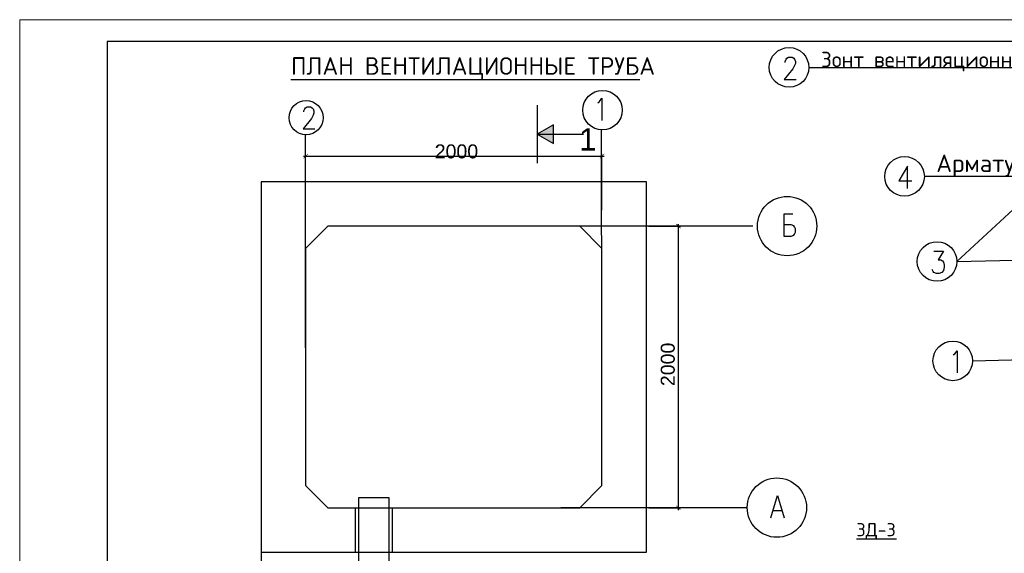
# Model space of a CAD drawing. Header units: millimetres. Extents: x -2765404 to 11272, y -239948 to 1313256.
# Tile 6 of 85: x -121539 to -99080, y -222424 to -210254. Entities that reach past the tile are written whole.
import ezdxf

# ---------------------------------------------------------------- set-up
doc = ezdxf.new("R2010")
doc.units = ezdxf.units.MM
for name, color, linetype in [('PDF _0', 7, 'Continuous'), ('PDF _SHTAMP', 7, 'Continuous'), ('PDF _Текст', 7, 'Continuous'), ('PDF _ЭМ', 7, 'Continuous')]:
    doc.layers.add(name, color=color, linetype=linetype)
doc.styles.add('PDF Arial', font='arial.ttf')
doc.styles.add('PDF ISOCPEUR', font='isocpeur.ttf')

msp = doc.modelspace()

# ---------------------------------------------------------------- linework, layer by layer
at = {"layer": 'PDF _0', "lineweight": 25}
for points in [[(-103538.6, -211344.2), (-98169.7, -211344.2), (-96673.3, -211540.2)], [(-115352.2, -211621.5), (-107392, -211621.5)], [(-96902.8, -212759.3), (-100163.3, -215771.3), (-96902.8, -215690)], [(-115017.5, -214595.2), (-115017.5, -213313.9)], [(-108257.4, -214595.2), (-108257.4, -213313.9)], [(-115065.3, -213366.5), (-108204.8, -213366.5)], [(-95568.9, -213830.3), (-100904.4, -213830.3)], [(-106517.1, -214915.5), (-106517.1, -221436.6)], [(-107191.2, -214963.3), (-106464.5, -214963.3)], [(-99809.6, -218037.4), (-96544.2, -217951.4)], [(-116031.1, -221211.9), (-116031.1, -223502)], [(-107191.2, -221384.1), (-106464.5, -221384.1)], [(-102453.4, -222096.4), (-101960.9, -222096.4), (-101540.2, -222096.4)]]:
    msp.add_lwpolyline(points, dxfattribs=at)
msp.add_lwpolyline([(-113110, -221159.3), (-113812.7, -221159.3), (-113812.7, -223057.4), (-113110, -223057.4)], close=True, dxfattribs=at)
at = {"layer": 'PDF _0', "transparency": 33554559}
for points in [[(-114969.7, -213309.1), (-115060.5, -213419.1), (-115070.1, -213409.5)], [(-114960.1, -213318.7), (-114969.7, -213309.1), (-115060.5, -213419.1)], [(-108310, -213409.5), (-108300.4, -213419.1), (-108209.6, -213309.1)], [(-108300.4, -213419.1), (-108209.6, -213309.1), (-108200, -213318.7)], [(-106459.8, -215006.4), (-106569.7, -214920.3), (-106560.1, -214906)], [(-106469.3, -215020.7), (-106459.8, -215006.4), (-106569.7, -214920.3)], [(-106560.1, -221331.5), (-106569.7, -221341), (-106459.8, -221431.9)], [(-106569.7, -221341), (-106459.8, -221431.9), (-106469.3, -221441.4)]]:
    msp.add_solid(points, dxfattribs=at)
at = {"layer": 'PDF _SHTAMP', "lineweight": 25}
for points in [[(-104078.9, -211229.5), (-104078.9, -211205.6), (-104059.8, -211157.8), (-104040.6, -211133.9), (-104002.4, -211109.9), (-103921.1, -211109.9), (-103882.9, -211133.9), (-103863.7, -211157.8), (-103844.6, -211205.6), (-103844.6, -211253.4), (-103863.7, -211301.2), (-103902, -211377.7), (-104098, -211616.7), (-103825.5, -211616.7)], [(-109734.7, -212200), (-109734.7, -213529.1)], [(-108353, -212147.4), (-108314.7, -212123.5), (-108257.4, -212047), (-108257.4, -212553.8)], [(-115055.8, -212357.8), (-115055.8, -212333.9), (-115036.6, -212286), (-115017.5, -212262.1), (-114979.3, -212238.2), (-114902.8, -212238.2), (-114864.5, -212262.1), (-114845.4, -212286), (-114826.3, -212333.9), (-114826.3, -212381.7), (-114845.4, -212429.5), (-114883.7, -212506), (-115074.9, -212745), (-114807.2, -212745)], [(-109734.7, -212864.5), (-109361.7, -213079.7), (-109361.7, -212649.4), (-109734.7, -212864.5), (-108678.1, -212864.5)], [(-115017.5, -217741), (-115017.5, -212883.7)], [(-108257.4, -217568.9), (-108266.9, -212773.7)], [(-101286.8, -214102.8), (-101286.8, -213596), (-101482.9, -213930.7), (-101191.2, -213930.7)], [(-103902, -214686), (-104112.3, -214686), (-104112.3, -215192.8), (-103940.2, -215192.8), (-103882.9, -215168.9), (-103863.7, -215145), (-103844.6, -215097.2), (-103844.6, -215025.5), (-103863.7, -214977.7), (-103882.9, -214953.8), (-103940.2, -214929.9), (-104112.3, -214929.9)], [(-104819.9, -214963.3), (-110074.1, -214963.3)], [(-100684.5, -215537), (-100469.3, -215537), (-100588.8, -215733.1), (-100526.7, -215733.1), (-100488.4, -215757), (-100469.3, -215780.9), (-100450.2, -215852.6), (-100450.2, -215900.4), (-100469.3, -215972.1), (-100507.6, -216019.9), (-100564.9, -216043.8), (-100627.1, -216043.8), (-100684.5, -216019.9), (-100703.6, -215996), (-100722.7, -215948.2)], [(-100249.4, -217898.8), (-100211.1, -217874.9), (-100153.8, -217803.2), (-100153.8, -218309.9)], [(-104404, -221613.5), (-104251, -221106.8), (-104098, -221613.5)], [(-104944.2, -221384.1), (-109199.2, -221384.1)], [(-104346.6, -221446.2), (-104155.4, -221446.2)]]:
    msp.add_lwpolyline(points, dxfattribs=at)
at = {"layer": 'PDF _SHTAMP', "lineweight": 30}
for points in [[(-116031.1, -213949.8), (-116031.1, -222397.6), (-107243.8, -222397.6), (-107243.8, -213949.8)], [(-108764.1, -214963.3), (-114510.7, -214963.3), (-115017.5, -215470.1), (-115017.5, -220877.3), (-114510.7, -221384.1), (-108764.1, -221384.1), (-108257.4, -220877.3), (-108257.4, -215470.1)]]:
    msp.add_lwpolyline(points, close=True, dxfattribs=at)
for points in [[(-114510.7, -221384.1), (-108764.1, -221384.1)], [(-113884.5, -221384.1), (-113884.5, -222397.6)], [(-113043, -221384.1), (-113043, -222397.6)]]:
    msp.add_lwpolyline(points, dxfattribs=at)
at = {"layer": 'PDF _SHTAMP', "lineweight": 25}
for centre, radius in [((-103990.4, -211341.8), 451.8), ((-108245.4, -212317.1), 451.8), ((-115005.6, -212489.2), 389.6), ((-101356.2, -213827.9), 451.8), ((-104033.5, -214960.9), 676.5), ((-100615.1, -215768.9), 451.8), ((-100256.6, -218035), 451.8), ((-104267.7, -221381.7), 676.5)]:
    msp.add_circle(centre, radius, dxfattribs=at)
at = {"layer": 'PDF _SHTAMP', "transparency": 33554559}
for points in [[(-109361.7, -212649.4), (-109361.7, -212864.5), (-109734.7, -212864.5)], [(-109361.7, -212864.5), (-109734.7, -212864.5), (-109361.7, -213079.7)]]:
    msp.add_solid(points, dxfattribs=at)
at = {"layer": 'PDF _ЭМ', "lineweight": 20}
msp.add_lwpolyline([(-121538.6, -239948.2), (-121538.6, -210254.2), (-79543.4, -210254.2), (-79543.4, -239948.2), (-121538.6, -239948.2), (-121538.6, -210254.2)], dxfattribs=at)
at = {"layer": 'PDF _ЭМ', "lineweight": 30}
msp.add_lwpolyline([(-119540.2, -230950.6), (-120740.2, -230950.6), (-120740.2, -239451), (-119540.2, -239451), (-80040.6, -239451), (-80040.6, -210751.4), (-119540.2, -210751.4), (-119540.2, -239451)], dxfattribs=at)

# ---------------------------------------------------------------- texts
at = {"layer": 'PDF _Текст', "attachment_point": 7}
for s, insert, char_height, style in [('ПЛАН ВЕНТИЛАЦИОННЫЕ ТРУБА', (-115352.2, -211619.1), 399.981, 'PDF ISOCPEUR'), ('Зонт вентиляционный', (-103261.3, -211431.7), 349.985, 'PDF ISOCPEUR'), ('1', (-108778.5, -213238.1), 509.9, 'PDF Arial'), ('2000', (-112072.5, -213421.2), 318.92, 'PDF Arial'), ('Арматура∅25', (-100631.9, -213837.4), 399.981, 'PDF ISOCPEUR'), ('ЗД-3', (-102453.4, -222097), 299.99, 'PDF ISOCPEUR')]:
    msp.add_mtext(s, dxfattribs=dict(at, insert=insert, char_height=char_height, style=style))
at = {"layer": 'PDF _Текст', "insert": (-106593.2, -218611.1), "char_height": 318.92, "attachment_point": 7, "rotation": 90, "style": 'PDF Arial'}
msp.add_mtext('2000', dxfattribs=at)

doc.saveas('drawing.dxf')
